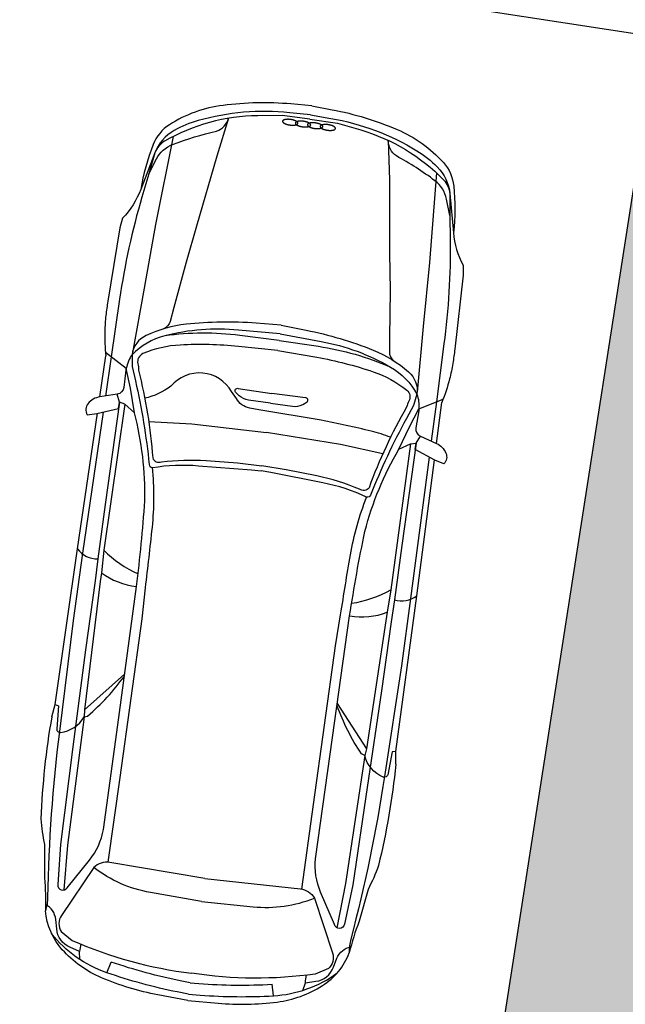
# Model space of a CAD drawing. Extents: x 662872 to 741672, y -776821 to -720021.
# Tile 6 of 13: x 696564 to 699640, y -741205 to -736202. Entities that reach past the tile are written whole.
import ezdxf

# ---------------------------------------------------------------- set-up
doc = ezdxf.new("R2010")
doc.units = 0
doc.header["$LTSCALE"] = 200
doc.layers.add('Immagini elementi utilizzati', color=7, linetype='CONTINUOUS')

msp = doc.modelspace()

# ---------------------------------------------------------------- hatches: boundary and pattern name
at = {"layer": 'Immagini elementi utilizzati', "linetype": 'Continuous'}
msp.add_hatch(color=106, dxfattribs=at).paths.add_polyline_path([(699802.4, -736291.6), (705682.6, -737206.9), (704759.8, -743135.5), (698879.6, -742220.2)])

# ---------------------------------------------------------------- linework, layer by layer
at = {"layer": 'Immagini elementi utilizzati', "color": 7, "linetype": 'Continuous', "lineweight": -3}
msp.add_line((736456.4, -741996.7), (663829.6, -730692.6), dxfattribs=at)
at = {"layer": 'Immagini elementi utilizzati', "color": 16}
for p, q in [((696971.2, -738118.2), (697001.7, -737910.3)), ((697105.8, -737973.9), (697000.4, -737892.2)), ((698590.6, -738179.3), (698714.2, -738129.4)), ((698681, -738354.8), (698708.1, -738146.5)), ((697097.4, -739526.7), (696892.7, -739708)), ((698177.1, -739676.1), (698324.9, -739906.1)), ((697006.1, -741044.6), (697028.7, -740990)), ((697852.8, -741161.7), (697845.8, -741103.1))]:
    msp.add_line(p, q, dxfattribs=at)
at = {"layer": 'Immagini elementi utilizzati', "color": 106, "linetype": 'Continuous', "lineweight": -3}
msp.add_lwpolyline([(699802.4, -736291.6), (705682.6, -737206.9), (704759.8, -743135.5), (698879.6, -742220.2)], close=True, dxfattribs=at)
at = {"layer": 'Immagini elementi utilizzati', "color": 16}
for points in [[(698047.2, -736638.8), (697941.7, -736629.9, 0.052531), (697597.1, -736637, 0.110901), (697324.8, -736735.3, 0.158916), (697241.6, -736836.4, 0.053011), (697179.2, -737064.4)], [(698040.8, -736685.2), (697935.6, -736674.4, 0.093873), (697471.3, -736714, 0.061761), (697349, -736765, 0.16816), (697250.3, -736877.9), (697179.2, -737064.4, -0.099341), (697087.2, -737210.3), (697072.9, -737259.3), (697011.9, -737632.3, 0.012375), (697001.9, -737704.6, 0.022457), (696996.4, -737785, 0.032661), (697001.7, -737910.3)], [(698047.2, -736638.8), (698151.1, -736658.9, -0.052531), (698480.9, -736759.3, -0.110901), (698716.2, -736927.8, -0.158916), (698768.8, -737047.7, -0.053011), (698767, -737284.1)], [(698037.7, -736707.4), (697897.8, -736688), (697773, -736689.6, 0.127442), (697300, -736818.7, 0.141213), (697250.3, -736877.9), (697220.4, -736985.2), (697185.2, -737103)], [(697220.4, -736985.2), (697259.2, -736909.3, -0.184882), (697341.1, -736835.7, -0.036467), (697564.1, -736767.9, 0.239922), (697624.8, -736702.9)], [(697624.8, -736702.9), (697565.2, -736894.5), (697463, -737251), (697409.4, -737434.3), (697346.4, -737664.4), (697328.1, -737734.6, -0.229132), (697294.4, -737773)], [(698037.7, -736707.4), (698177.6, -736726.7), (698297.3, -736762.2, -0.127442), (698717.4, -737014.8, -0.141213), (698749.2, -737085.3), (698748.9, -737196.7), (698750.8, -737319.7)], [(698040.8, -736685.2), (698144.9, -736703.3, -0.093873), (698581.1, -736867.5, -0.061761), (698684.9, -736949.9, -0.16816), (698749.2, -737085.3), (698767, -737284.1, 0.099341), (698815.9, -737449.5), (698816.4, -737500.6), (698773.8, -737876.1, -0.012375), (698763.8, -737948.4, -0.022457), (698747.3, -738027.3, -0.032661), (698708.1, -738146.5)], [(698436.3, -736815.1), (698441.6, -737015.8), (698443.1, -737386.6), (698445, -737577.6), (698443.2, -737816.2), (698441.7, -737888.7, 0.229132), (698463.7, -737934.8)], [(698748.9, -737196.7), (698732.1, -737113.1, 0.184882), (698673.3, -737020, 0.036467), (698477.1, -736894.3, -0.239922), (698436.3, -736815.1)], [(697185.2, -737103, 0.035751), (697071.9, -737621.7), (697029.4, -737914.7), (697000.2, -738114)], [(698750.8, -737319.7, -0.035751), (698719, -737849.6), (698680.3, -738143.1), (698654.2, -738342.8)], [(697892.8, -737754.2), (697764.9, -737744, 0.047399), (697409.2, -737749.6, 0.082248), (697206.8, -737806.5, 0.253559), (697134.7, -737904.2, 0.112818), (697105.8, -737973.9)], [(697886.7, -737798.7), (697675.1, -737778.8, 0.086183), (697301, -737808.3, 0.13742), (697134.7, -737904.2), (697135.8, -737964.8), (697152.2, -738036.9, -0.030987), (697221.8, -738462, 0.377705), (697238.6, -738477.5, -0.06444), (697472.1, -738468.3), (697741.2, -738488.5), (697790.6, -738493.5)], [(697892.8, -737754.2), (698018.7, -737779.2, -0.047399), (698359.6, -737881.1, -0.082248), (698538.9, -737990.9, -0.253559), (698581.7, -738104.4, -0.112818), (698590.6, -738179.3)], [(697882.1, -737832), (697682.6, -737806.3, 0.066746), (697301, -737808.3)], [(697886.7, -737798.7), (698095.7, -737837, -0.086183), (698447.8, -737966.9, -0.13742), (698581.7, -738104.4), (698564.3, -738162.4), (698528.8, -738227.4, 0.030987), (698346.5, -738617.6, -0.377705), (698326.1, -738628, 0.06444), (698103.9, -738555.7), (697839.4, -738502.1), (697790.6, -738493.5)], [(697882.1, -737832), (698081, -737861.4, -0.066746), (698447.8, -737966.9)], [(697875.2, -737882), (697675, -737861.9, 0.0385), (697379.5, -737855, 0.086865), (697190.3, -737898.7, 0.365613), (697164.3, -737949.8, -0.069047), (697167.3, -737982.4, -0.044014), (697239.7, -738428.6, 0.419626), (697284.2, -738447.9, -0.043394), (697511.7, -738441.6), (697670.4, -738454.2), (697793.9, -738469.4)], [(697875.2, -737882), (698073.3, -737917, -0.0385), (698359.6, -737990.6, -0.086865), (698529.8, -738084, -0.365613), (698540.9, -738140.3, 0.069047), (698529.1, -738170.8, 0.044014), (698338.4, -738580.6, -0.419626), (698290.2, -738587.1, 0.043394), (698073, -738519.3), (697916.8, -738488.3), (697793.9, -738469.4)], [(697146.9, -738198.6), (697126.2, -738074.9), (697105.8, -737973.9), (697103.1, -737982.9), (697092.9, -738070.2, -0.332224), (697059.7, -738105.3)], [(698447.5, -738323.8, 0.036485), (698349.8, -738293.3, 0.016286), (698095.1, -738237.2), (697778.1, -738184), (697732.3, -738175.3, -0.22351), (697664.7, -738126.7), (697640.6, -738091, 0.519057), (697332.6, -738063.8, -0.105865), (697199.4, -738125.6)], [(697838.1, -738149.7), (697725.9, -738135.2, -0.147195), (697679, -738112.4), (697660.5, -738093.9, -0.682523), (697674, -738075.2), (697844.8, -738101.1)], [(697059.7, -738105.3), (696971.2, -738118.2, 0.192693), (696911.5, -738152.8, 0.305977), (696907.5, -738208.9), (696955.6, -738202.3), (697066.6, -738178), (697071.2, -738144.7), (697059.7, -738105.3)], [(697838.1, -738149.7), (697950.1, -738166.2, 0.147195), (698001.4, -738157), (698024.2, -738144.2, 0.682523), (698016.3, -738122.6), (697844.8, -738101.1)], [(698490.1, -738384.4), (698543.6, -738271), (698590.6, -738179.3), (698590.8, -738188.8), (698576.9, -738275.6, 0.332224), (698599.3, -738318.4)], [(696988.4, -738195.2), (696883.4, -738912.7), (696836.1, -739254.5), (696765.8, -739818.3, 0.026737), (696706.2, -740660.3, -0.073435), (696694.6, -740730.4)], [(697157.6, -739081.9, 0.013563), (697199.8, -738647.1, 0.069139), (697146.9, -738198.6)], [(698599.3, -738318.4), (698681, -738354.8, -0.192693), (698729.1, -738404.3, -0.305977), (698717.7, -738459.4), (698673.2, -738440), (698572.9, -738386.5), (698577.5, -738353.1), (698599.3, -738318.4)], [(698643.6, -738424.2), (698549.8, -739143.3), (698502.5, -739485.1), (698417.1, -740046.8, -0.026737), (698245.8, -740873.3, 0.073435), (698237.9, -740944)], [(698239.9, -739231.6, -0.013563), (698317.4, -738801.8, -0.069139), (698490.1, -738384.4)], [(697203.2, -739088.2, 0.004609), (697238, -738781.4, 0.051135), (697238.6, -738477.5)], [(698194.3, -739225.3, -0.004609), (698244.1, -738920.6, -0.051135), (698326.1, -738628)], [(696946.8, -739052.7), (696898.1, -739404.5), (696835, -739896), (696771.2, -740392.1), (696757.4, -740596.7, 0.780516), (696805.8, -740612.4), (696918.4, -740472.5, 0.12657), (696989.2, -740316.4), (697062.5, -739784.1), (697157.6, -739081.9)], [(698450.7, -739260.8), (698402, -739612.6), (698329.4, -740102.8), (698256.1, -740597.6), (698213.8, -740798.3, -0.780516), (698162.9, -740800.2), (698092.5, -740635, -0.12657), (698066.8, -740465.6), (698140.7, -739933.3), (698239.9, -739231.6)], [(696891.5, -739743.7), (696909, -739740.4, 0.060286), (697096, -739537.3)], [(696745.2, -739681.9), (696761.4, -739687.9), (696752.7, -739805.7, 0.469917), (696771, -739823.3, 0.240198), (696891.5, -739743.7)], [(698316.3, -739940.8), (698300.4, -739933, -0.060286), (698175.6, -739686.7)], [(696727.3, -739743.6, 0.035425), (696672.4, -740262.8, 0.036728), (696690.2, -740393.7), (696689.6, -740561.7), (696689.6, -740561.7, -0.032956), (696694.6, -740730.4)], [(698473.9, -739921.1), (698456.7, -739922.5), (698433.1, -740038.2, -0.469917), (698410.7, -740050.2, -0.240198), (698316.3, -739940.8)], [(698474.4, -739985.4, -0.035425), (698386.2, -740500, -0.036728), (698333.6, -740621.1), (698288.5, -740782.9), (698288.5, -740782.9, 0.032956), (698237.9, -740944)], [(697503.9, -740564.9), (697021.6, -740484.4, 0.239865), (696940.7, -740509.9), (696776.4, -740753.4, 0.294448), (696774.7, -740835.8), (696831.4, -740880.4, 0.07377), (697437.2, -741046.8)], [(697487.7, -740682), (697227.9, -740636.9, -0.122714), (696940.7, -740509.9)], [(697503.9, -740564.9), (697989.9, -740618.4, -0.239865), (698060.9, -740665), (698152.9, -740943.9, -0.294448), (698132.2, -741023.6), (698065.5, -741051.1, -0.07377), (697437.2, -741046.8)], [(697487.7, -740682), (697750, -740709.1, 0.122714), (698060.9, -740665)], [(697418, -741185.5), (697266.2, -741157, -0.054292), (696979.9, -741070.1, -0.109797), (696780.6, -740927.4, -0.160651), (696694.6, -740730.4)], [(696869.6, -740977.5), (696867.8, -740936.8), (696818.6, -740915.3, -0.278138), (696752.2, -740821.7), (696747.3, -740773.3, 0.257439), (696695.3, -740698.1)], [(697422.4, -741154), (697364.6, -741142.2, -0.032561), (697006.1, -741044.6, -0.145096), (696725.8, -740844.8)], [(698002.3, -741134.2), (698015.1, -741095.6), (698068.4, -741088.2, 0.278138), (698157.7, -741016.1), (698175.5, -740970.9, -0.257439), (698245.9, -740912.7)], [(697418, -741185.5), (697571.9, -741199.3, 0.054292), (697871.1, -741193.4, 0.109797), (698101.6, -741110.2, 0.160651), (698237.9, -740944)], [(697430.4, -741096.5), (697387.2, -741087.7, -0.032561), (697028.7, -740990)], [(697422.4, -741154), (697481.3, -741158.4, 0.032561), (697852.8, -741161.7, 0.145096), (698176.7, -741045.6)], [(697430.4, -741096.5), (697474.3, -741099.8, 0.032561), (697845.8, -741103.1)]]:
    msp.add_lwpolyline(points, format="xyb", dxfattribs=at)
for points in [[(697940.2, -736709), (697939.2, -736708.9), (697938.1, -736708.7), (697937.1, -736708.6), (697936, -736708.5), (697935, -736708.4), (697934, -736708.3), (697932.9, -736708.2), (697931.9, -736708.2), (697930.9, -736708.1), (697929.8, -736708.1), (697928.8, -736708), (697927.8, -736708), (697926.8, -736708), (697925.8, -736708), (697924.8, -736708), (697923.8, -736708), (697922.9, -736708.1), (697921.9, -736708.1), (697921, -736708.2), (697920.1, -736708.2), (697919.1, -736708.3), (697918.2, -736708.4), (697917.3, -736708.5), (697916.5, -736708.6), (697915.6, -736708.7), (697914.8, -736708.8), (697913.9, -736708.9), (697913.1, -736709.1), (697912.3, -736709.2), (697911.6, -736709.4), (697910.8, -736709.6), (697910.1, -736709.8), (697909.4, -736709.9), (697908.7, -736710.1), (697908, -736710.4), (697907.4, -736710.6), (697906.8, -736710.8), (697906.1, -736711), (697905.6, -736711.3), (697905, -736711.6), (697904.5, -736711.8), (697904, -736712.1), (697903.5, -736712.4), (697903, -736712.7), (697902.6, -736712.9), (697902.2, -736713.2), (697901.8, -736713.6), (697901.5, -736713.9), (697901.1, -736714.2), (697900.8, -736714.5), (697900.6, -736714.9), (697900.3, -736715.2), (697900.1, -736715.5), (697899.9, -736715.9), (697899.7, -736716.2), (697899.6, -736716.6), (697899.5, -736717), (697899.4, -736717.3), (697899.4, -736717.7), (697899.3, -736718.1), (697899.4, -736718.5), (697899.4, -736718.8), (697899.4, -736719.2), (697899.5, -736719.6), (697899.7, -736720), (697899.8, -736720.4), (697900, -736720.8), (697900.2, -736721.2), (697900.4, -736721.6), (697900.7, -736722), (697900.9, -736722.4), (697901.2, -736722.8), (697901.6, -736723.2), (697901.9, -736723.6), (697902.3, -736724), (697902.7, -736724.4), (697903.2, -736724.8), (697903.6, -736725.2), (697904.1, -736725.6), (697904.7, -736726), (697905.2, -736726.4), (697905.8, -736726.8), (697906.3, -736727.1), (697906.9, -736727.5), (697907.6, -736727.9), (697908.2, -736728.3), (697908.9, -736728.6), (697909.6, -736729), (697910.3, -736729.4), (697911.1, -736729.7), (697911.8, -736730.1), (697912.6, -736730.4), (697913.4, -736730.8), (697914.2, -736731.1), (697915, -736731.4), (697915.9, -736731.8), (697916.7, -736732.1), (697917.6, -736732.4), (697918.5, -736732.7), (697919.4, -736733), (697920.3, -736733.3), (697921.3, -736733.6), (697922.2, -736733.9), (697923.2, -736734.1), (697924.2, -736734.4), (697925.1, -736734.6), (697926.1, -736734.9), (697927.1, -736735.1), (697928.1, -736735.3), (697929.1, -736735.6), (697930.2, -736735.8), (697931.2, -736736), (697932.2, -736736.1), (697933.3, -736736.3), (697934.3, -736736.5), (697935.3, -736736.7), (697936.4, -736736.8)], [(697936.4, -736736.8), (697937.4, -736736.9), (697938.5, -736737.1), (697939.5, -736737.2), (697940.6, -736737.3), (697941.6, -736737.4), (697942.6, -736737.5), (697943.7, -736737.6), (697944.7, -736737.6), (697945.7, -736737.7), (697946.8, -736737.7), (697947.8, -736737.8), (697948.8, -736737.8), (697949.8, -736737.8), (697950.8, -736737.8), (697951.8, -736737.8), (697952.8, -736737.8), (697953.7, -736737.8), (697954.7, -736737.7), (697955.6, -736737.7), (697956.6, -736737.6), (697957.5, -736737.5), (697958.4, -736737.4), (697959.3, -736737.4), (697960.1, -736737.2), (697961, -736737.1), (697961.8, -736737), (697962.7, -736736.9), (697963.5, -736736.7), (697964.3, -736736.6), (697965, -736736.4), (697965.8, -736736.2), (697966.5, -736736.1), (697967.2, -736735.9), (697967.9, -736735.7), (697968.6, -736735.5), (697969.2, -736735.2), (697969.9, -736735), (697970.5, -736734.8), (697971, -736734.5), (697971.6, -736734.3), (697972.1, -736734), (697972.6, -736733.7), (697973.1, -736733.4), (697973.6, -736733.2), (697974, -736732.9), (697974.4, -736732.6), (697974.8, -736732.3), (697975.1, -736731.9), (697975.5, -736731.6), (697975.8, -736731.3), (697976, -736731), (697976.3, -736730.6), (697976.5, -736730.3), (697976.7, -736729.9), (697976.9, -736729.6), (697977, -736729.2), (697977.1, -736728.8), (697977.2, -736728.5), (697977.2, -736728.1), (697977.3, -736727.7), (697977.3, -736727.3), (697977.2, -736727), (697977.2, -736726.6), (697977.1, -736726.2), (697977, -736725.8), (697976.8, -736725.4), (697976.6, -736725), (697976.4, -736724.6), (697976.2, -736724.2), (697976, -736723.8), (697975.7, -736723.4), (697975.4, -736723), (697975, -736722.6), (697974.7, -736722.2), (697974.3, -736721.8), (697973.9, -736721.4), (697973.4, -736721), (697973, -736720.6), (697972.5, -736720.2), (697972, -736719.8), (697971.4, -736719.4), (697970.9, -736719.1), (697970.3, -736718.7), (697969.7, -736718.3), (697969, -736717.9), (697968.4, -736717.5), (697967.7, -736717.2), (697967, -736716.8), (697966.3, -736716.4), (697965.5, -736716.1), (697964.8, -736715.7), (697964, -736715.4), (697963.2, -736715), (697962.4, -736714.7), (697961.6, -736714.4), (697960.7, -736714), (697959.9, -736713.7), (697959, -736713.4), (697958.1, -736713.1), (697957.2, -736712.8), (697956.3, -736712.5), (697955.3, -736712.2), (697954.4, -736712), (697953.4, -736711.7), (697952.4, -736711.4), (697951.5, -736711.2), (697950.5, -736710.9), (697949.5, -736710.7), (697948.5, -736710.5), (697947.5, -736710.3), (697946.4, -736710.1), (697945.4, -736709.9), (697944.4, -736709.7), (697943.4, -736709.5), (697942.3, -736709.3), (697941.3, -736709.2), (697940.2, -736709)], [(698005.1, -736718), (698004, -736717.8), (698003, -736717.7), (698001.9, -736717.6), (698000.9, -736717.5), (697999.8, -736717.4), (697998.8, -736717.3), (697997.8, -736717.2), (697996.7, -736717.2), (697995.7, -736717.1), (697994.7, -736717.1), (697993.7, -736717), (697992.7, -736717), (697991.7, -736717), (697990.7, -736717), (697989.7, -736717), (697988.7, -736717), (697987.7, -736717), (697986.8, -736717.1), (697985.8, -736717.1), (697984.9, -736717.2), (697984, -736717.3), (697983.1, -736717.3), (697982.2, -736717.4), (697981.3, -736717.5), (697980.5, -736717.6), (697979.6, -736717.8), (697978.8, -736717.9), (697978, -736718.1), (697977.2, -736718.2), (697976.4, -736718.4), (697975.7, -736718.5), (697974.9, -736718.7), (697974.2, -736718.9), (697973.5, -736719.1), (697972.9, -736719.3), (697972.2, -736719.6), (697971.6, -736719.8), (697971, -736720), (697970.4, -736720.3), (697969.9, -736720.5), (697969.3, -736720.8), (697968.8, -736721.1), (697968.3, -736721.3), (697967.9, -736721.6), (697967.5, -736721.9), (697967, -736722.2), (697966.7, -736722.5), (697966.3, -736722.8), (697966, -736723.2), (697965.7, -736723.5), (697965.4, -736723.8), (697965.2, -736724.2), (697964.9, -736724.5), (697964.8, -736724.9), (697964.6, -736725.2), (697964.5, -736725.6), (697964.4, -736725.9), (697964.3, -736726.3), (697964.2, -736726.7), (697964.2, -736727.1), (697964.2, -736727.4), (697964.2, -736727.8), (697964.3, -736728.2), (697964.4, -736728.6), (697964.5, -736729), (697964.6, -736729.4), (697964.8, -736729.8), (697965, -736730.2), (697965.2, -736730.6), (697965.5, -736731), (697965.8, -736731.4), (697966.1, -736731.8), (697966.4, -736732.2), (697966.8, -736732.6), (697967.2, -736733), (697967.6, -736733.4), (697968, -736733.8), (697968.5, -736734.2), (697969, -736734.6), (697969.5, -736735), (697970, -736735.3), (697970.6, -736735.7), (697971.2, -736736.1), (697971.8, -736736.5), (697972.4, -736736.9), (697973.1, -736737.3), (697973.8, -736737.6), (697974.5, -736738), (697975.2, -736738.4), (697975.9, -736738.7), (697976.7, -736739.1), (697977.4, -736739.4), (697978.2, -736739.8), (697979.1, -736740.1), (697979.9, -736740.4), (697980.7, -736740.7), (697981.6, -736741.1), (697982.5, -736741.4), (697983.4, -736741.7), (697984.3, -736742), (697985.2, -736742.3), (697986.1, -736742.6), (697987.1, -736742.8), (697988, -736743.1), (697989, -736743.4), (697990, -736743.6), (697991, -736743.8), (697992, -736744.1), (697993, -736744.3), (697994, -736744.5), (697995, -736744.7), (697996, -736744.9), (697997.1, -736745.1), (697998.1, -736745.3), (697999.1, -736745.5), (698000.2, -736745.6), (698001.2, -736745.8)], [(698001.2, -736745.8), (698002.3, -736745.9), (698003.3, -736746), (698004.4, -736746.2), (698005.4, -736746.3), (698006.5, -736746.4), (698007.5, -736746.5), (698008.5, -736746.5), (698009.6, -736746.6), (698010.6, -736746.7), (698011.6, -736746.7), (698012.6, -736746.7), (698013.6, -736746.8), (698014.7, -736746.8), (698015.6, -736746.8), (698016.6, -736746.8), (698017.6, -736746.8), (698018.6, -736746.7), (698019.5, -736746.7), (698020.5, -736746.6), (698021.4, -736746.6), (698022.3, -736746.5), (698023.2, -736746.4), (698024.1, -736746.3), (698025, -736746.2), (698025.8, -736746.1), (698026.7, -736746), (698027.5, -736745.9), (698028.3, -736745.7), (698029.1, -736745.6), (698029.9, -736745.4), (698030.6, -736745.2), (698031.4, -736745), (698032.1, -736744.8), (698032.8, -736744.6), (698033.4, -736744.4), (698034.1, -736744.2), (698034.7, -736744), (698035.3, -736743.7), (698035.9, -736743.5), (698036.4, -736743.2), (698037, -736743), (698037.5, -736742.7), (698038, -736742.4), (698038.4, -736742.1), (698038.8, -736741.8), (698039.3, -736741.5), (698039.6, -736741.2), (698040, -736740.9), (698040.3, -736740.6), (698040.6, -736740.3), (698040.9, -736739.9), (698041.1, -736739.6), (698041.4, -736739.2), (698041.5, -736738.9), (698041.7, -736738.5), (698041.8, -736738.2), (698042, -736737.8), (698042, -736737.4), (698042.1, -736737.1), (698042.1, -736736.7), (698042.1, -736736.3), (698042.1, -736735.9), (698042, -736735.5), (698041.9, -736735.2), (698041.8, -736734.8), (698041.7, -736734.4), (698041.5, -736734), (698041.3, -736733.6), (698041.1, -736733.2), (698040.8, -736732.8), (698040.5, -736732.4), (698040.2, -736732), (698039.9, -736731.6), (698039.5, -736731.2), (698039.1, -736730.8), (698038.7, -736730.4), (698038.3, -736730), (698037.8, -736729.6), (698037.3, -736729.2), (698036.8, -736728.8), (698036.3, -736728.4), (698035.7, -736728), (698035.1, -736727.6), (698034.5, -736727.3), (698033.9, -736726.9), (698033.2, -736726.5), (698032.5, -736726.1), (698031.8, -736725.8), (698031.1, -736725.4), (698030.4, -736725), (698029.6, -736724.7), (698028.9, -736724.3), (698028.1, -736724), (698027.2, -736723.7), (698026.4, -736723.3), (698025.6, -736723), (698024.7, -736722.7), (698023.8, -736722.4), (698022.9, -736722.1), (698022, -736721.8), (698021.1, -736721.5), (698020.2, -736721.2), (698019.2, -736720.9), (698018.3, -736720.7), (698017.3, -736720.4), (698016.3, -736720.2), (698015.3, -736719.9), (698014.3, -736719.7), (698013.3, -736719.5), (698012.3, -736719.2), (698011.3, -736719), (698010.3, -736718.8), (698009.2, -736718.6), (698008.2, -736718.5), (698007.2, -736718.3), (698006.1, -736718.1), (698005.1, -736718)], [(698066.2, -736726.4), (698065.2, -736726.3), (698064.1, -736726.2), (698063.1, -736726.1), (698062, -736725.9), (698061, -736725.8), (698059.9, -736725.8), (698058.9, -736725.7), (698057.9, -736725.6), (698056.8, -736725.6), (698055.8, -736725.5), (698054.8, -736725.5), (698053.8, -736725.5), (698052.8, -736725.4), (698051.8, -736725.4), (698050.8, -736725.4), (698049.8, -736725.5), (698048.9, -736725.5), (698047.9, -736725.5), (698047, -736725.6), (698046, -736725.6), (698045.1, -736725.7), (698044.2, -736725.8), (698043.3, -736725.9), (698042.5, -736726), (698041.6, -736726.1), (698040.8, -736726.2), (698039.9, -736726.4), (698039.1, -736726.5), (698038.3, -736726.7), (698037.6, -736726.8), (698036.8, -736727), (698036.1, -736727.2), (698035.4, -736727.4), (698034.7, -736727.6), (698034, -736727.8), (698033.4, -736728), (698032.7, -736728.2), (698032.1, -736728.5), (698031.6, -736728.7), (698031, -736729), (698030.5, -736729.2), (698030, -736729.5), (698029.5, -736729.8), (698029, -736730.1), (698028.6, -736730.4), (698028.2, -736730.7), (698027.8, -736731), (698027.5, -736731.3), (698027.1, -736731.6), (698026.8, -736732), (698026.6, -736732.3), (698026.3, -736732.6), (698026.1, -736733), (698025.9, -736733.3), (698025.7, -736733.7), (698025.6, -736734), (698025.5, -736734.4), (698025.4, -736734.8), (698025.4, -736735.1), (698025.3, -736735.5), (698025.3, -736735.9), (698025.4, -736736.3), (698025.4, -736736.7), (698025.5, -736737.1), (698025.6, -736737.5), (698025.8, -736737.8), (698026, -736738.2), (698026.2, -736738.6), (698026.4, -736739), (698026.6, -736739.4), (698026.9, -736739.8), (698027.2, -736740.2), (698027.6, -736740.6), (698027.9, -736741), (698028.3, -736741.4), (698028.7, -736741.8), (698029.2, -736742.2), (698029.6, -736742.6), (698030.1, -736743), (698030.6, -736743.4), (698031.2, -736743.8), (698031.7, -736744.2), (698032.3, -736744.6), (698032.9, -736745), (698033.6, -736745.3), (698034.2, -736745.7), (698034.9, -736746.1), (698035.6, -736746.4), (698036.3, -736746.8), (698037.1, -736747.2), (698037.8, -736747.5), (698038.6, -736747.9), (698039.4, -736748.2), (698040.2, -736748.6), (698041, -736748.9), (698041.9, -736749.2), (698042.7, -736749.5), (698043.6, -736749.8), (698044.5, -736750.1), (698045.4, -736750.4), (698046.3, -736750.7), (698047.3, -736751), (698048.2, -736751.3), (698049.2, -736751.6), (698050.1, -736751.8), (698051.1, -736752.1), (698052.1, -736752.3), (698053.1, -736752.5), (698054.1, -736752.8), (698055.1, -736753), (698056.2, -736753.2), (698057.2, -736753.4), (698058.2, -736753.6), (698059.2, -736753.8), (698060.3, -736753.9), (698061.3, -736754.1), (698062.4, -736754.2)], [(698062.4, -736754.2), (698063.4, -736754.4), (698064.5, -736754.5), (698065.5, -736754.6), (698066.6, -736754.7), (698067.6, -736754.8), (698068.6, -736754.9), (698069.7, -736755), (698070.7, -736755.1), (698071.7, -736755.1), (698072.8, -736755.2), (698073.8, -736755.2), (698074.8, -736755.2), (698075.8, -736755.2), (698076.8, -736755.2), (698077.8, -736755.2), (698078.8, -736755.2), (698079.7, -736755.2), (698080.7, -736755.1), (698081.6, -736755.1), (698082.5, -736755), (698083.5, -736755), (698084.4, -736754.9), (698085.3, -736754.8), (698086.1, -736754.7), (698087, -736754.6), (698087.8, -736754.4), (698088.7, -736754.3), (698089.5, -736754.2), (698090.3, -736754), (698091, -736753.8), (698091.8, -736753.7), (698092.5, -736753.5), (698093.2, -736753.3), (698093.9, -736753.1), (698094.6, -736752.9), (698095.2, -736752.7), (698095.8, -736752.4), (698096.4, -736752.2), (698097, -736751.9), (698097.6, -736751.7), (698098.1, -736751.4), (698098.6, -736751.2), (698099.1, -736750.9), (698099.6, -736750.6), (698100, -736750.3), (698100.4, -736750), (698100.8, -736749.7), (698101.1, -736749.4), (698101.5, -736749.1), (698101.8, -736748.7), (698102, -736748.4), (698102.3, -736748.1), (698102.5, -736747.7), (698102.7, -736747.4), (698102.8, -736747), (698103, -736746.6), (698103.1, -736746.3), (698103.2, -736745.9), (698103.2, -736745.5), (698103.2, -736745.2), (698103.2, -736744.8), (698103.2, -736744.4), (698103.1, -736744), (698103.1, -736743.6), (698102.9, -736743.2), (698102.8, -736742.8), (698102.6, -736742.4), (698102.4, -736742), (698102.2, -736741.6), (698101.9, -736741.2), (698101.7, -736740.8), (698101.4, -736740.4), (698101, -736740), (698100.7, -736739.6), (698100.3, -736739.2), (698099.9, -736738.8), (698099.4, -736738.5), (698098.9, -736738.1), (698098.5, -736737.7), (698097.9, -736737.3), (698097.4, -736736.9), (698096.8, -736736.5), (698096.3, -736736.1), (698095.6, -736735.7), (698095, -736735.3), (698094.4, -736735), (698093.7, -736734.6), (698093, -736734.2), (698092.3, -736733.9), (698091.5, -736733.5), (698090.8, -736733.2), (698090, -736732.8), (698089.2, -736732.5), (698088.4, -736732.1), (698087.6, -736731.8), (698086.7, -736731.5), (698085.8, -736731.2), (698085, -736730.8), (698084.1, -736730.5), (698083.2, -736730.2), (698082.2, -736729.9), (698081.3, -736729.7), (698080.4, -736729.4), (698079.4, -736729.1), (698078.4, -736728.9), (698077.5, -736728.6), (698076.5, -736728.4), (698075.5, -736728.1), (698074.5, -736727.9), (698073.5, -736727.7), (698072.4, -736727.5), (698071.4, -736727.3), (698070.4, -736727.1), (698069.3, -736726.9), (698068.3, -736726.8), (698067.3, -736726.6), (698066.2, -736726.4)], [(698131.1, -736735.4), (698130, -736735.3), (698129, -736735.1), (698127.9, -736735), (698126.9, -736734.9), (698125.8, -736734.8), (698124.8, -736734.7), (698123.8, -736734.7), (698122.7, -736734.6), (698121.7, -736734.5), (698120.7, -736734.5), (698119.7, -736734.4), (698118.6, -736734.4), (698117.6, -736734.4), (698116.6, -736734.4), (698115.7, -736734.4), (698114.7, -736734.4), (698113.7, -736734.5), (698112.8, -736734.5), (698111.8, -736734.6), (698110.9, -736734.6), (698110, -736734.7), (698109.1, -736734.8), (698108.2, -736734.9), (698107.3, -736735), (698106.4, -736735.1), (698105.6, -736735.2), (698104.8, -736735.3), (698104, -736735.5), (698103.2, -736735.6), (698102.4, -736735.8), (698101.7, -736736), (698100.9, -736736.2), (698100.2, -736736.4), (698099.5, -736736.6), (698098.9, -736736.8), (698098.2, -736737), (698097.6, -736737.2), (698097, -736737.5), (698096.4, -736737.7), (698095.9, -736738), (698095.3, -736738.2), (698094.8, -736738.5), (698094.3, -736738.8), (698093.9, -736739.1), (698093.4, -736739.3), (698093, -736739.6), (698092.7, -736740), (698092.3, -736740.3), (698092, -736740.6), (698091.7, -736740.9), (698091.4, -736741.3), (698091.2, -736741.6), (698090.9, -736741.9), (698090.7, -736742.3), (698090.6, -736742.6), (698090.4, -736743), (698090.3, -736743.4), (698090.3, -736743.7), (698090.2, -736744.1), (698090.2, -736744.5), (698090.2, -736744.9), (698090.2, -736745.3), (698090.3, -736745.6), (698090.4, -736746), (698090.5, -736746.4), (698090.6, -736746.8), (698090.8, -736747.2), (698091, -736747.6), (698091.2, -736748), (698091.5, -736748.4), (698091.8, -736748.8), (698092.1, -736749.2), (698092.4, -736749.6), (698092.8, -736750), (698093.2, -736750.4), (698093.6, -736750.8), (698094, -736751.2), (698094.5, -736751.6), (698095, -736752), (698095.5, -736752.4), (698096, -736752.8), (698096.6, -736753.2), (698097.2, -736753.5), (698097.8, -736753.9), (698098.4, -736754.3), (698099.1, -736754.7), (698099.7, -736755.1), (698100.4, -736755.4), (698101.2, -736755.8), (698101.9, -736756.1), (698102.7, -736756.5), (698103.4, -736756.8), (698104.2, -736757.2), (698105, -736757.5), (698105.9, -736757.9), (698106.7, -736758.2), (698107.6, -736758.5), (698108.5, -736758.8), (698109.4, -736759.1), (698110.3, -736759.4), (698111.2, -736759.7), (698112.1, -736760), (698113.1, -736760.3), (698114, -736760.5), (698115, -736760.8), (698116, -736761), (698117, -736761.3), (698118, -736761.5), (698119, -736761.7), (698120, -736762), (698121, -736762.2), (698122, -736762.4), (698123.1, -736762.5), (698124.1, -736762.7), (698125.1, -736762.9), (698126.2, -736763.1), (698127.2, -736763.2)], [(698127.2, -736763.2), (698128.3, -736763.3), (698129.3, -736763.5), (698130.4, -736763.6), (698131.4, -736763.7), (698132.4, -736763.8), (698133.5, -736763.9), (698134.5, -736764), (698135.6, -736764), (698136.6, -736764.1), (698137.6, -736764.1), (698138.6, -736764.2), (698139.6, -736764.2), (698140.6, -736764.2), (698141.6, -736764.2), (698142.6, -736764.2), (698143.6, -736764.2), (698144.6, -736764.2), (698145.5, -736764.1), (698146.5, -736764.1), (698147.4, -736764), (698148.3, -736763.9), (698149.2, -736763.8), (698150.1, -736763.8), (698151, -736763.7), (698151.8, -736763.5), (698152.7, -736763.4), (698153.5, -736763.3), (698154.3, -736763.1), (698155.1, -736763), (698155.9, -736762.8), (698156.6, -736762.6), (698157.4, -736762.5), (698158.1, -736762.3), (698158.8, -736762.1), (698159.4, -736761.9), (698160.1, -736761.6), (698160.7, -736761.4), (698161.3, -736761.2), (698161.9, -736760.9), (698162.4, -736760.7), (698163, -736760.4), (698163.5, -736760.1), (698163.9, -736759.9), (698164.4, -736759.6), (698164.8, -736759.3), (698165.2, -736759), (698165.6, -736758.7), (698166, -736758.3), (698166.3, -736758), (698166.6, -736757.7), (698166.9, -736757.4), (698167.1, -736757), (698167.3, -736756.7), (698167.5, -736756.3), (698167.7, -736756), (698167.8, -736755.6), (698167.9, -736755.2), (698168, -736754.9), (698168.1, -736754.5), (698168.1, -736754.1), (698168.1, -736753.7), (698168.1, -736753.4), (698168, -736753), (698167.9, -736752.6), (698167.8, -736752.2), (698167.6, -736751.8), (698167.5, -736751.4), (698167.3, -736751), (698167, -736750.6), (698166.8, -736750.2), (698166.5, -736749.8), (698166.2, -736749.4), (698165.9, -736749), (698165.5, -736748.6), (698165.1, -736748.2), (698164.7, -736747.8), (698164.3, -736747.4), (698163.8, -736747), (698163.3, -736746.6), (698162.8, -736746.2), (698162.3, -736745.8), (698161.7, -736745.5), (698161.1, -736745.1), (698160.5, -736744.7), (698159.9, -736744.3), (698159.2, -736743.9), (698158.5, -736743.6), (698157.8, -736743.2), (698157.1, -736742.8), (698156.4, -736742.5), (698155.6, -736742.1), (698154.8, -736741.8), (698154.1, -736741.4), (698153.2, -736741.1), (698152.4, -736740.8), (698151.6, -736740.4), (698150.7, -736740.1), (698149.8, -736739.8), (698148.9, -736739.5), (698148, -736739.2), (698147.1, -736738.9), (698146.2, -736738.6), (698145.2, -736738.4), (698144.3, -736738.1), (698143.3, -736737.8), (698142.3, -736737.6), (698141.3, -736737.3), (698140.3, -736737.1), (698139.3, -736736.9), (698138.3, -736736.7), (698137.3, -736736.5), (698136.3, -736736.3), (698135.2, -736736.1), (698134.2, -736735.9), (698133.1, -736735.7), (698132.1, -736735.6), (698131.1, -736735.4)], [(697343.6, -736795.2), (697254.6, -737242.9), (697196.7, -737565.4), (697136.7, -737893.7)], [(698681.9, -736980.4), (698646, -737435.4), (698614.1, -737761.5), (698582.7, -738093.8)], [(697146.9, -738198.6), (697098, -738155.9), (697071.2, -738144.7), (696999.2, -738665.3), (696961, -738941.4), (696946.8, -739052.7)], [(697098, -738155.9), (696991.8, -738896.5), (696979.6, -739011.9), (696973.6, -739056.4)], [(696727.3, -739743.6), (696727.3, -739743.6), (696745.2, -739681.9), (696857.7, -738891.2), (696958.9, -738201.6)], [(697219.5, -738244.2), (697439.2, -738256), (697817.5, -738298.9)], [(698407.8, -738408.6), (698193.2, -738360.3), (697817.5, -738298.9)], [(698548.7, -738356.7), (698449.9, -739098.3), (698430.3, -739212.6), (698424, -739257.1)], [(698490.1, -738384.4), (698548.7, -738356.7), (698577.5, -738353.1), (698505.5, -738873.7), (698467.3, -739149.8), (698450.7, -739260.8)], [(698474.4, -739985.4), (698474.4, -739985.4), (698473.9, -739921.1), (698580.4, -739129.6), (698670.2, -738438.4)], [(696973.6, -739056.4), (696892.7, -739708), (696891.5, -739743.7), (696807.9, -740396), (696789.2, -740624.1)], [(697014.3, -740483.5), (697073.9, -740053), (697185.5, -739246.9), (697203.2, -739088.2)], [(697997.2, -740619.5), (698056.8, -740189), (698168.3, -739382.9), (698194.3, -739225.3)], [(698424, -739257.1), (698324.9, -739906.1), (698316.3, -739940.8), (698219.6, -740591.3), (698175.7, -740816)]]:
    msp.add_lwpolyline(points, dxfattribs=at)
for centre, radius, start, end in [((696957.6, -738816.8), 124.6, 216.6444, 271.5525), ((697392.8, -738502.7), 562.1, 224.4826, 246.1447), ((697197.6, -738718.4), 365.6, 233.3904, 263.5988), ((698170.9, -738610.3), 562.1, 278.0989, 299.761), ((698504.4, -739030.9), 124.6, 252.6911, 307.5992), ((698300.1, -738871), 365.6, 260.6449, 290.8532), ((697808.5, -741067), 949.6, 169.7859, 172.1218), ((697074.4, -740965.4), 949.6, 352.1218, 354.4577)]:
    msp.add_arc(centre, radius, start, end, dxfattribs=at)

doc.saveas('drawing.dxf')
